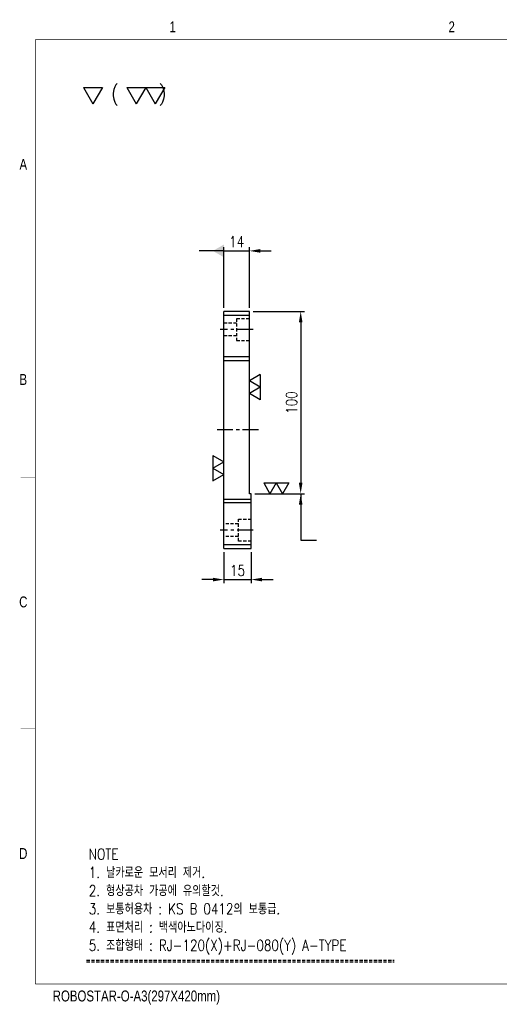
# Model space of a CAD drawing. Extents: x 12376 to 13144, y -8874 to -8334.
# Tile 1 of 3: x 12376 to 12639, y -8874 to -8334. Entities that reach past the tile are written whole.
import ezdxf
from ezdxf.enums import TextEntityAlignment as Align

# ---------------------------------------------------------------- set-up
doc = ezdxf.new("R2010")
doc.units = 0
doc.header["$LTSCALE"] = 7
doc.header["$MEASUREMENT"] = 0
doc.linetypes.add('CENTER', pattern=[2, 1.25, -0.25, 0.25, -0.25])
doc.linetypes.add('HIDDEN', pattern=[0.375, 0.25, -0.125])
doc.layers.get('0').update_dxf_attribs({"linetype": 'CONTINUOUS'})
doc.layers.get('DEFPOINTS').update_dxf_attribs({"linetype": 'CONTINUOUS'})
for name, color, linetype in [('3', 4, 'CONTINUOUS'), ('CENTERLINE', 3, 'CENTER'), ('DIM', 4, 'CONTINUOUS'), ('DIMENSION', 4, 'CONTINUOUS'), ('HIDDENLINE', 5, 'HIDDEN'), ('HL', 2, 'HIDDEN')]:
    doc.layers.add(name, color=color, linetype=linetype)
doc.styles.add('GHS', font='romans.shx', dxfattribs={"width": 0.8, "bigfont": 'ghs.shx'})
doc.styles.get("Standard").update_dxf_attribs({"font": 'Gulim.ttf'})
doc.dimstyles.new('ISO-25(x2.0)', dxfattribs={"dimscale": 2, "dimtxt": 3, "dimasz": 3, "dimexe": 1, "dimexo": 1, "dimgap": 1, "dimtad": 1, "dimdsep": 46, "dimtxsty": 'GHS', "dimcen": 0, "dimclrd": 256, "dimclre": 256, "dimclrt": 9, "dimadec": 0, "dimazin": 2, "dimtfac": 1, "dimtmove": 0, "dimatfit": 3, "dimfxl": 0, "dimlwd": -1, "dimlwe": -1, "dimarcsym": 0})

# ---------------------------------------------------------------- blocks, each defined once
blk = doc.blocks.new('_DatumFilled')
at = {"color": 0, "linetype": 'ByBlock'}
blk.add_solid([(0, 0.577), (-1, 0), (0, -0.577)], dxfattribs=at)
blk = doc.blocks.new('*D13')
at = {"layer": 'DEFPOINTS', "color": 0}
for p in [(12501.47, -8460.85), (12487.47, -8494.03), (12501.47, -8494.03)]:
    blk.add_point(p, dxfattribs=at)
at = {"layer": 'DIMENSION'}
for p, q in [((12481.47, -8460.85), (12475.47, -8460.85)), ((12487.47, -8492.03), (12487.47, -8458.85)), ((12487.47, -8460.85), (12501.47, -8460.85)), ((12501.47, -8492.03), (12501.47, -8458.85)), ((12507.47, -8460.85), (12513.47, -8460.85))]:
    blk.add_line(p, q, dxfattribs=at)
blk.add_solid([(12507.47, -8459.85), (12507.47, -8461.85), (12501.47, -8460.85)], dxfattribs=at)
at = {"layer": 'DIMENSION', "xscale": 6, "yscale": 6, "zscale": 6}
blk.add_blockref('_DatumFilled', (12487.47, -8460.85), dxfattribs=at)
at = {"layer": 'DIMENSION', "color": 9, "insert": (12494.47, -8455.85), "char_height": 6, "attachment_point": 5, "style": 'GHS'}
blk.add_mtext('14', dxfattribs=at)
blk = doc.blocks.new('SF20', base_point=(-8726.258, -6458.815))
at = {"layer": 'DIMENSION'}
for p, q in [((-8726.258, -6457.815), (-8725.68, -6458.815)), ((-8726.258, -6457.815), (-8725.103, -6457.815)), ((-8725.103, -6457.815), (-8725.68, -6458.815)), ((-8725.103, -6457.815), (-8724.526, -6458.815)), ((-8725.103, -6457.815), (-8723.948, -6457.815)), ((-8723.948, -6457.815), (-8724.526, -6458.815))]:
    blk.add_line(p, q, dxfattribs=at)
blk = doc.blocks.new('*D12')
at = {"layer": 'DEFPOINTS', "color": 0}
for p in [(12501.47, -8494.03), (12502.47, -8594.03), (12529.61, -8594.03)]:
    blk.add_point(p, dxfattribs=at)
at = {"layer": 'DIMENSION'}
for p, q in [((12503.47, -8494.03), (12531.61, -8494.03)), ((12529.61, -8500.03), (12529.61, -8588.03)), ((12504.47, -8594.03), (12531.61, -8594.03))]:
    blk.add_line(p, q, dxfattribs=at)
for points in [[(12528.61, -8500.03), (12530.61, -8500.03), (12529.61, -8494.03)], [(12528.61, -8588.03), (12530.61, -8588.03), (12529.61, -8594.03)]]:
    blk.add_solid(points, dxfattribs=at)
at = {"layer": 'DIMENSION', "color": 9, "insert": (12524.61, -8544.03), "char_height": 6, "attachment_point": 5, "rotation": 90, "style": 'GHS'}
blk.add_mtext('100', dxfattribs=at)
blk = doc.blocks.new('*D11')
at = {"layer": 'DEFPOINTS', "color": 0}
for p in [(12487.47, -8624.03), (12502.47, -8624.03), (12502.47, -8641.14)]:
    blk.add_point(p, dxfattribs=at)
at = {"layer": 'DIMENSION'}
for p, q in [((12487.47, -8626.03), (12487.47, -8643.14)), ((12502.47, -8626.03), (12502.47, -8643.14)), ((12481.47, -8641.14), (12475.47, -8641.14)), ((12487.47, -8641.14), (12502.47, -8641.14)), ((12508.47, -8641.14), (12514.47, -8641.14))]:
    blk.add_line(p, q, dxfattribs=at)
for points in [[(12481.47, -8640.14), (12481.47, -8642.14), (12487.47, -8641.14)], [(12508.47, -8640.14), (12508.47, -8642.14), (12502.47, -8641.14)]]:
    blk.add_solid(points, dxfattribs=at)
at = {"layer": 'DIMENSION', "color": 9, "insert": (12494.97, -8636.14), "char_height": 6, "attachment_point": 5, "style": 'GHS'}
blk.add_mtext('15', dxfattribs=at)
blk = doc.blocks.new('SF10', base_point=(-7639.678, -6381.145))
at = {"layer": 'DIMENSION'}
for p, q in [((-7639.678, -6380.145), (-7639.1, -6381.145)), ((-7639.678, -6380.145), (-7638.523, -6380.145)), ((-7638.523, -6380.145), (-7639.1, -6381.145))]:
    blk.add_line(p, q, dxfattribs=at)
blk = doc.blocks.new('A3-DJ')
at = {"const_width": 0.2}
for points in [[(30, 269), (410, 269)], [(30, 269), (30, 10)], [(30, 10), (410, 10)]]:
    blk.add_lwpolyline(points, dxfattribs=at)
at = {"layer": '3', "const_width": 0.05}
for points in [[(106.5, 273), (106.5, 269)], [(26, 200), (30, 200)], [(26, 149), (30, 149)], [(26, 80), (30, 80)]]:
    blk.add_lwpolyline(points, dxfattribs=at)
at = {"layer": '3', "width": 0.8}
for s, p in [('1', (67.68, 272.54)), ('2', (144.18, 272.54)), ('A', (26.72, 234.81)), ('B', (26.72, 175.81)), ('C', (26.72, 114.81)), ('D', (26.72, 45.81)), ('ROBOSTAR-O-A3(297X420mm)', (57.72, 6.36))]:
    blk.add_text(s, height=3, dxfattribs=at).set_placement(p, align=Align.MIDDLE)

msp = doc.modelspace()

# ---------------------------------------------------------------- linework, layer by layer
for p, q in [((12501.473, -8494.03), (12487.473, -8494.03)), ((12487.473, -8624.03), (12487.473, -8494.03)), ((12501.473, -8594.03), (12501.473, -8494.03)), ((12487.473, -8496.03), (12501.473, -8496.03)), ((12501.473, -8519.03), (12487.473, -8519.03)), ((12487.473, -8521.03), (12501.473, -8521.03)), ((12487.473, -8597.03), (12502.473, -8597.03)), ((12502.473, -8594.03), (12501.473, -8594.03)), ((12502.473, -8624.03), (12502.473, -8594.03)), ((12502.473, -8599.03), (12487.473, -8599.03)), ((12502.473, -8622.03), (12487.473, -8622.03)), ((12487.473, -8624.03), (12502.473, -8624.03))]:
    msp.add_line(p, q)
at = {"layer": 'CENTERLINE'}
for p, q in [((12503.473, -8504.03), (12485.473, -8504.03)), ((12506.473, -8559.03), (12482.473, -8559.03)), ((12503.473, -8614.03), (12485.473, -8614.03))]:
    msp.add_line(p, q, dxfattribs=at)
at = {"layer": 'HIDDENLINE'}
for p, q in [((12494.473, -8500.53), (12487.473, -8500.53)), ((12494.473, -8498.03), (12494.473, -8510.03)), ((12501.473, -8498.03), (12494.473, -8498.03)), ((12494.473, -8507.53), (12487.473, -8507.53)), ((12494.473, -8510.03), (12501.473, -8510.03)), ((12495.473, -8620.03), (12495.473, -8608.03)), ((12495.473, -8608.03), (12502.473, -8608.03)), ((12495.473, -8610.53), (12487.473, -8610.53)), ((12495.473, -8617.53), (12487.473, -8617.53)), ((12502.473, -8620.03), (12495.473, -8620.03))]:
    msp.add_line(p, q, dxfattribs=at)
at = {"layer": 'HL'}
for p, q in [((12412.224, -8849.835), (12580.914, -8849.835)), ((12412.224, -8850.835), (12580.914, -8850.835))]:
    msp.add_line(p, q, dxfattribs=at)

# ---------------------------------------------------------------- block references
at = {"xscale": 2, "yscale": 2, "zscale": 2}
msp.add_blockref('A3-DJ', (12324.062, -8882.999), dxfattribs=at)
at = {"layer": 'DIM', "xscale": 9, "yscale": 9, "zscale": 1.2}
for name, p in [('SF10', (12410.516, -8380.182)), ('SF20', (12434.265, -8380.182))]:
    msp.add_blockref(name, p, dxfattribs=at)
at = {"layer": 'DIM', "yscale": 6}
for p, xscale, rotation in [((12501.473, -8528.689), 6, 270), ((12487.473, -8573.052), -6, 90)]:
    msp.add_blockref('SF20', p, dxfattribs=dict(at, xscale=xscale, rotation=rotation))
at = {"layer": 'DIM', "xscale": 6, "yscale": 6}
msp.add_blockref('SF20', (12509.313, -8594.03), dxfattribs=at)

# ---------------------------------------------------------------- texts
at = {"color": 9, "insert": (12413.425, -8788.743), "char_height": 6, "width": 253.27273, "attachment_point": 1, "style": 'GHS'}
msp.add_mtext('NOTE\\P1. 날카로운 모서리 제거.\\P2. 형상공차 가공에 유의할것.\\P3. 보통허용차 : KS B 0412의 보통급.\\P4. 표면처리 : 백색아노다이징.\\P{\\C6;5. 조합형태 : RJ-120(X)+RJ-080(Y) A-TYPE}', dxfattribs=at)
at = {"layer": 'DIMENSION', "style": 'GHS', "width": 0.9}
msp.add_text('(    )', height=8, dxfattribs=at).set_placement((12425.521, -8378.476))

# ---------------------------------------------------------------- dimensions: what is measured, and where the dimension line sits
at = {"layer": 'DIMENSION'}
dim = msp.add_linear_dim(base=(12501.473, -8460.854), p1=(12487.473, -8494.03), p2=(12501.473, -8494.03), dimstyle='ISO-25(x2.0)', override={"dimblk1": 'DatumFilled', "dimsah": 1}, dxfattribs=at)
dim.commit()
dim.dimension.update_dxf_attribs({"geometry": '*D13', "text_midpoint": (12494.473, -8455.854)})
dim = msp.add_linear_dim(base=(12529.611, -8594.03), p1=(12501.473, -8494.03), p2=(12502.473, -8594.03), angle=90, dimstyle='ISO-25(x2.0)', dxfattribs=at)
dim.commit()
dim.dimension.update_dxf_attribs({"geometry": '*D12', "text_midpoint": (12524.611, -8544.03)})
dim = msp.add_linear_dim(base=(12502.473, -8641.136), p1=(12487.473, -8624.03), p2=(12502.473, -8624.03), dimstyle='ISO-25(x2.0)', dxfattribs=at)
dim.commit()
dim.dimension.update_dxf_attribs({"geometry": '*D11', "text_midpoint": (12494.973, -8636.136)})

# ---------------------------------------------------------------- leaders
msp.add_leader([(12487.473, -8460.854), (12473.925, -8460.854)], dimstyle='ISO-25(x2.0)', override={"dimgap": 1, "dimtad": 1, "dimldrblk": 'DatumFilled'}, dxfattribs=at)
msp.add_leader([(12529.611, -8594.03), (12529.611, -8619.504), (12538.223, -8619.504)], dimstyle='ISO-25(x2.0)', dxfattribs=at)

doc.saveas('drawing.dxf')
